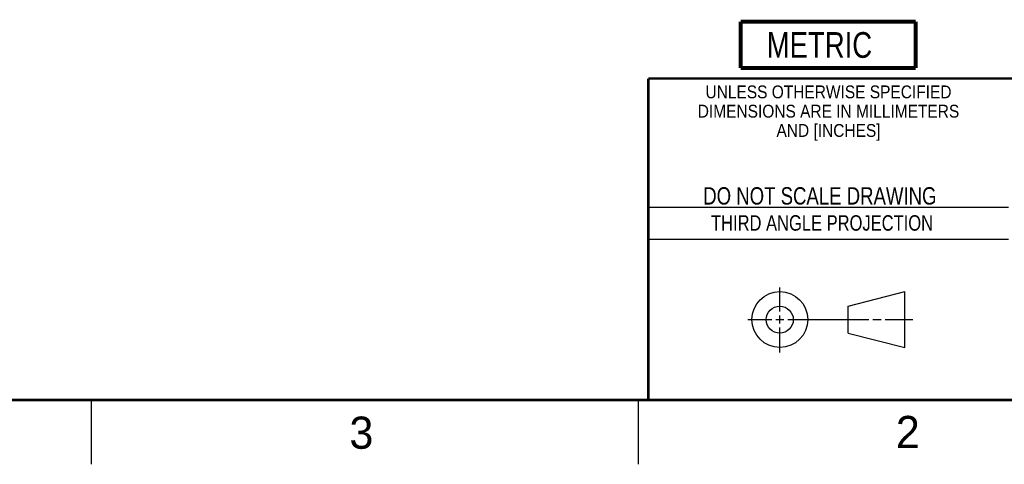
# Model space of a CAD drawing. Header units: inches. Extents: x 0 to 34, y 0 to 22.
# Tile 5 of 39: x 20.7 to 28.3, y 0 to 3.5. Entities that reach past the tile are written whole.
import ezdxf

# ---------------------------------------------------------------- set-up
doc = ezdxf.new("R2010")
doc.units = ezdxf.units.IN
doc.header["$LTSCALE"] = 1.87
doc.header["$MEASUREMENT"] = 0
doc.layers.get('0').update_dxf_attribs({"linetype": 'CONTINUOUS'})
doc.styles.get("Standard").update_dxf_attribs({"font": 'txt', "width": 0.8})
doc.styles.add('TEXTSTYLE_2', font='txt')
doc.styles.add('TEXTSTYLE_3', font='txt', dxfattribs={"width": 0.9})

# ---------------------------------------------------------------- blocks, each defined once
blk = doc.blocks.new('METRIC_BL1', base_point=(26.9779, 3.2619))
at = {"color": 7, "linetype": 'CONTINUOUS', "const_width": 0.0309}
for points in [[(26.2979, 3.4419), (27.6579, 3.4419)], [(26.2979, 3.4419), (26.2979, 3.0819)], [(27.6579, 3.4419), (27.6579, 3.0819)], [(26.2979, 3.0819), (27.6579, 3.0819)]]:
    blk.add_lwpolyline(points, dxfattribs=at)
at = {"color": 2, "linetype": 'CONTINUOUS', "width": 0.8}
blk.add_text('METRIC', height=0.2, dxfattribs=at).set_placement((26.4992, 3.1608))

msp = doc.modelspace()

# ---------------------------------------------------------------- linework, layer by layer
at = {"color": 2, "linetype": 'CONTINUOUS'}
for p, q in [((25.58, 2), (28.38, 2)), ((25.58, 1.75), (28.38, 1.75)), ((26.6016, 1.1882), (26.6016, 1.375)), ((26.6016, 1.0944), (26.6016, 1.1569)), ((26.3514, 1.1257), (26.5391, 1.1257)), ((26.5703, 1.1257), (26.6328, 1.1257)), ((26.6641, 1.1257), (27.2943, 1.1257)), ((27.3256, 1.1257), (27.3881, 1.1257)), ((27.4193, 1.1257), (27.6351, 1.1257)), ((26.6016, 0.8704), (26.6016, 1.0632)), ((21.25, 0), (21.25, 0.5)), ((25.5, 0.5), (25.5, 0))]:
    msp.add_line(p, q, dxfattribs=at)
at = {"color": 7, "linetype": 'CONTINUOUS'}
for p, q in [((27.1331, 1.23), (27.5726, 1.3428)), ((27.5726, 0.9086), (27.5726, 1.3428)), ((27.1331, 1.02), (27.1331, 1.23)), ((27.1331, 1.02), (27.5726, 0.9086))]:
    msp.add_line(p, q, dxfattribs=at)
at = {"color": 7, "linetype": 'CONTINUOUS', "const_width": 0.02}
for points in [[(25.58, 3), (33.5, 3)], [(25.58, 3), (25.58, 0.5)], [(0.5, 0.5), (33.5, 0.5)]]:
    msp.add_lwpolyline(points, dxfattribs=at)
at = {"color": 7, "linetype": 'CONTINUOUS'}
for centre, radius in [((26.6016, 1.1257), 0.2171), ((26.601, 1.125), 0.105)]:
    msp.add_circle(centre, radius, dxfattribs=at)

# ---------------------------------------------------------------- block references
at = {"color": 2, "linetype": 'CONTINUOUS'}
msp.add_blockref('METRIC_BL1', (26.9779, 3.2619), dxfattribs=at)

# ---------------------------------------------------------------- texts
at = {"color": 2, "linetype": 'CONTINUOUS', "line_spacing_factor": 0.9}
for s, insert, char_height, width, attachment_point, style in [('UNLESS OTHERWISE SPECIFIED', (26.9799, 2.9459), 0.1, 2.34, 2, 'TEXTSTYLE_3'), ('DIMENSIONS ARE IN MILLIMETERS', (26.9799, 2.7959), 0.1, 2.61, 2, 'TEXTSTYLE_3'), ('AND [INCHES]', (26.9799, 2.6459), 0.1, 1.08, 2, 'TEXTSTYLE_3'), ('3', (23.2555, 0.371), 0.25, 0.25, 1, 'TEXTSTYLE_2'), ('2', (27.5035, 0.3763), 0.25, 0.25, 1, 'TEXTSTYLE_2')]:
    msp.add_mtext(s, dxfattribs=dict(at, insert=insert, char_height=char_height, width=width, attachment_point=attachment_point, style=style))
at = {"color": 7, "linetype": 'CONTINUOUS', "insert": (26.9127, 2.1549), "char_height": 0.135, "width": 2.16, "attachment_point": 2, "line_spacing_factor": 0.9}
msp.add_mtext('DO NOT SCALE DRAWING', dxfattribs=at)
at = {"color": 2, "linetype": 'CONTINUOUS', "insert": (26.9296, 1.9368), "char_height": 0.12, "width": 2.112, "attachment_point": 2, "line_spacing_factor": 0.9}
msp.add_mtext('THIRD ANGLE PROJECTION', dxfattribs=at)

doc.saveas('drawing.dxf')
